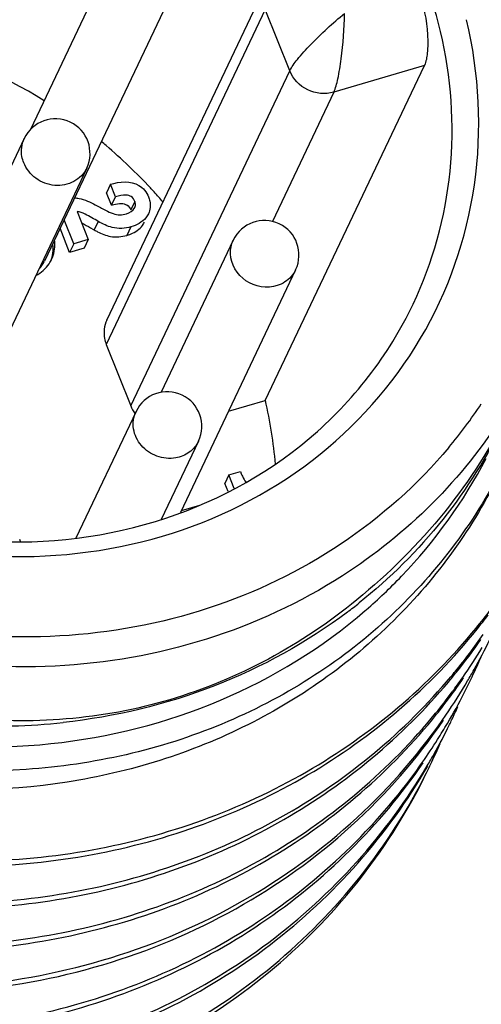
# Model space of a CAD drawing. Header units: millimetres. Extents: x -2409 to 4118, y -415 to 1151.
# Tile 15 of 38: x -2044 to -2040, y -213 to -205. Entities that reach past the tile are written whole.
import ezdxf
from ezdxf.enums import TextEntityAlignment as Align

# ---------------------------------------------------------------- set-up
doc = ezdxf.new("R2010")
doc.units = ezdxf.units.MM
doc.header["$LTSCALE"] = 65.395
doc.layers.get('0').update_dxf_attribs({"linetype": 'CONTINUOUS'})
doc.layers.add('00_COMPONENTS', color=7, linetype='CONTINUOUS')
doc.layers.add('51__DRAFT_DIMS', color=7, linetype='CONTINUOUS')
doc.styles.get("Standard").update_dxf_attribs({"font": 'simfang.ttf'})
doc.dimstyles.new('DIMSTYLE_1', dxfattribs={"dimtxt": 3, "dimasz": 3, "dimexe": 2.5, "dimexo": 0.5, "dimgap": 0.75, "dimtad": 1, "dimdsep": 46, "dimtxsty": 'STANDARD', "dimblk": '_FILLED', "dimblk1": '_FILLED', "dimblk2": '_FILLED', "dimcen": 0.09, "dimclrt": 3, "dimazin": 2, "dimtp": 0.3, "dimtm": 0.3, "dimtfac": 1, "dimtofl": 0, "dimtmove": 0, "dimatfit": 3, "dimldrblk": '_FILLED', "dimfxl": 1, "dimtolj": 1, "dimarcsym": 0})
doc.dimstyles.new('DIMSTYLE_3', dxfattribs={"dimtxt": 3, "dimasz": 3, "dimexe": 2.5, "dimexo": 0.5, "dimgap": 0.75, "dimtad": 1, "dimdsep": 46, "dimtxsty": 'STANDARD', "dimblk": '_FILLED', "dimblk1": '_FILLED', "dimblk2": '_FILLED', "dimcen": 0.09, "dimclrt": 3, "dimazin": 2, "dimtp": 0.5, "dimtm": 0.5, "dimtfac": 1, "dimtofl": 0, "dimtmove": 0, "dimatfit": 3, "dimldrblk": '_FILLED', "dimfxl": 1, "dimtolj": 1, "dimarcsym": 0})

# ---------------------------------------------------------------- blocks, each defined once
blk = doc.blocks.new('_FILLED')
at = {"color": 0, "linetype": 'ByBlock'}
blk.add_solid([(0, 0), (-1, 0.1667), (-1, -0.1667)], dxfattribs=at)
blk = doc.blocks.new('*D7')
at = {"layer": '51__DRAFT_DIMS', "color": 4}
for p, q in [((-2152.2772, -100.7443), (-2257.1061, -316.1165)), ((-1972.3105, -187.9881), (-2077.2779, -403.6449)), ((-2256.0119, -313.8686), (-2166.0979, -357.6328)), ((-2076.1838, -401.397), (-2166.0979, -357.6328))]:
    blk.add_line(p, q, dxfattribs=at)
at = {"layer": '51__DRAFT_DIMS', "color": 4, "xscale": 3, "yscale": 3, "zscale": 3}
for p, rotation in [((-2256.0119, -313.8686), 154.0462685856), ((-2076.1838, -401.397), 334.0462685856)]:
    blk.add_blockref('_FILLED', p, dxfattribs=dict(at, rotation=rotation))
at = {"layer": '51__DRAFT_DIMS', "color": 3}
blk.add_text('200', height=3, rotation=-25.95373, dxfattribs=at).set_placement((-2165.7696, -356.9585), align=Align.CENTER)
blk = doc.blocks.new('*D9')
at = {"layer": '51__DRAFT_DIMS', "color": 4}
for p, q in [((-2053.4997, -126.3004), (-2185.009, -397.5782)), ((-2017.5064, -143.7491), (-2149.0156, -415.0269)), ((-2183.9184, -395.3286), (-2165.9218, -404.0529)), ((-2147.9251, -412.7773), (-2165.9218, -404.0529))]:
    blk.add_line(p, q, dxfattribs=at)
at = {"layer": '51__DRAFT_DIMS', "color": 4, "xscale": 3, "yscale": 3, "zscale": 3}
for p, rotation in [((-2183.9184, -395.3286), 154.1369605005), ((-2147.9251, -412.7773), 334.1369605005)]:
    blk.add_blockref('_FILLED', p, dxfattribs=dict(at, rotation=rotation))
at = {"layer": '51__DRAFT_DIMS', "color": 3}
blk.add_text('40', height=3, rotation=-25.86304, dxfattribs=at).set_placement((-2165.5946, -403.3781), align=Align.CENTER)
blk = doc.blocks.new('*D10')
at = {"layer": '51__DRAFT_DIMS', "color": 4}
for p, q in [((-2122.4256, -85.8099), (-2243.5281, -335.6207)), ((-1979.0001, -155.3393), (-2100.1026, -405.1501)), ((-2243.5281, -335.6207), (-2244.9458, -338.5452)), ((-2243.8553, -336.2956), (-2172.1425, -371.0603)), ((-2100.4298, -405.825), (-2172.1425, -371.0603)), ((-2100.1026, -405.1501), (-2101.5203, -408.0746))]:
    blk.add_line(p, q, dxfattribs=at)
at = {"layer": '51__DRAFT_DIMS', "color": 4, "xscale": 3, "yscale": 3, "zscale": 3}
for p, rotation in [((-2243.8553, -336.2956), 154.1369605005), ((-2100.4298, -405.825), 334.1369605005)]:
    blk.add_blockref('_FILLED', p, dxfattribs=dict(at, rotation=rotation))
at = {"layer": '51__DRAFT_DIMS', "color": 3}
blk.add_text('160', height=3, rotation=-25.86304, dxfattribs=at).set_placement((-2171.8154, -370.3854), align=Align.CENTER)

msp = doc.modelspace()

# ---------------------------------------------------------------- linework, layer by layer
at = {"layer": '00_COMPONENTS', "color": 7}
for p, q in [((-2042.9934, -204.0189), (-2043.7439, -205.599)), ((-2042.4515, -204.2764), (-2043.6223, -206.7414)), ((-2043.0808, -207.2525), (-2041.6995, -204.3445)), ((-2041.7046, -207.9483), (-2040.324, -205.0418)), ((-2043.797, -205.6763), (-2044.4245, -206.9975)), ((-2043.255, -205.9337), (-2044.4258, -208.3987)), ((-2043.0484, -206.0739), (-2043.0833, -206.1475)), ((-2043.0055, -206.1817), (-2043.0484, -206.0739)), ((-2043.0405, -206.2552), (-2043.0833, -206.1475)), ((-2043.0405, -206.2552), (-2043.0055, -206.1817)), ((-2043.3381, -206.3094), (-2043.241, -206.5535)), ((-2043.4029, -206.6647), (-2043.4863, -206.4551)), ((-2043.368, -206.5911), (-2043.4514, -206.3815)), ((-2043.2015, -206.4628), (-2043.1893, -206.4698)), ((-2043.368, -206.5911), (-2043.4029, -206.6647)), ((-2043.276, -206.6271), (-2043.4029, -206.6647)), ((-2043.241, -206.5535), (-2043.368, -206.5911)), ((-2043.241, -206.5535), (-2043.276, -206.6271)), ((-2041.9834, -206.5583), (-2042.6097, -207.8769)), ((-2041.4414, -206.8157), (-2042.4415, -208.9211)), ((-2043.0855, -207.4629), (-2042.8733, -207.9963)), ((-2042.0244, -208.043), (-2041.7046, -207.9483)), ((-2042.827, -208.0445), (-2043.349, -209.1437)), ((-2042.285, -208.3019), (-2042.6078, -208.9816)), ((-2042.0215, -208.5951), (-2042.0564, -208.6687)), ((-2042.0215, -208.5951), (-2041.9212, -208.5654)), ((-2041.9744, -208.7135), (-2042.0215, -208.5951)), ((-2041.9212, -208.5654), (-2041.9133, -208.5852)), ((-2042.028, -208.7402), (-2042.0564, -208.6687)), ((-2042.4335, -208.9043), (-2042.2725, -208.8567)), ((-2040.8372, -209.772), (-2040.8301, -209.7658))]:
    msp.add_line(p, q, dxfattribs=at)
at = {"layer": '00_COMPONENTS', "color": 4}
for p, q in [((-2041.7049, -204.5564), (-2043.0855, -207.4629)), ((-2041.4927, -205.0898), (-2041.7049, -204.5564)), ((-2042.8733, -207.9963), (-2041.4927, -205.0898)), ((-2040.324, -205.0418), (-2041.111, -205.2749)), ((-2041.111, -205.2749), (-2041.6431, -206.3952)), ((-2042.8372, -206.2222), (-2042.8721, -206.2957)), ((-2043.1543, -206.3962), (-2043.1893, -206.4698)), ((-2042.8707, -206.4429), (-2042.9057, -206.5165))]:
    msp.add_line(p, q, dxfattribs=at)
at = {"layer": '00_COMPONENTS', "color": 7}
msp.add_lwpolyline([(-2040.8374, -209.7718), (-2040.8333, -209.7686), (-2040.8302, -209.7657)], dxfattribs=at)
for centre, radius, start, end in [((-2046.019, -209.2268), 4.5581, 58.30906, 74.32089), ((-2043.526, -205.805), 0.3, 334.59297, 154.59297), ((-2045.9691, -209.1494), 4.4658, 49.79885, 50.50075), ((-2045.9522, -209.1297), 4.4398, 46.38847, 49.80157), ((-2045.91, -209.0854), 4.3786, 42.89415, 46.3893), ((-2045.8817, -209.0586), 4.3396, 42.26147, 42.88893), ((-2045.8795, -209.0567), 4.3368, 40.71538, 42.26161), ((-2042.9065, -206.3298), 0.1687, 328.8692, 334.57749), ((-2041.7124, -206.687), 0.3, 334.59297, 154.59297), ((-2043.8488, -206.5997), 0.3176, 3.47765, 7.50117), ((-2043.8513, -206.6322), 0.2536, 315.43281, 334.50111), ((-2043.823, -206.601), 0.2914, 326.36951, 334.60409), ((-2042.556, -208.1732), 0.3, 334.59297, 154.59297), ((-2045.368, -208.8142), 3.7644, 4.77645, 13.29833), ((-2044.0489, -209.2393), 0.2285, 16.96231, 21.75631), ((-2043.7926, -206.0605), 4.6599, 306.95095, 308.53725), ((-2043.8889, -206.6432), 5.1844, 320.72577, 322.99181), ((-2043.9091, -206.6904), 5.1824, 321.27089, 322.99206), ((-2044.0527, -207.0218), 5.1693, 320.66926, 325.09147), ((-2044.0739, -207.0682), 5.1686, 321.22132, 325.12005), ((-2044.3768, -207.7738), 5.1391, 330.75836, 334.03483), ((-2044.2124, -207.4003), 5.1508, 325.04046, 328.48247), ((-2044.5537, -208.1418), 5.1409, 334.60925, 336.69654), ((-2044.0529, -207.0216), 5.1695, 319.97257, 320.66889), ((-2044.3765, -207.7739), 5.1388, 329.50729, 330.75817), ((-2044.3744, -207.7751), 5.1363, 325.58799, 329.50721), ((-2044.0748, -207.0675), 5.1697, 319.97258, 321.22114), ((-2044.2322, -207.4476), 5.1484, 323.32067, 325.60035), ((-2044.2099, -207.402), 5.1478, 323.32059, 325.04007), ((-2044.5518, -208.1427), 5.1388, 332.86355, 334.60917), ((-2044.2276, -207.3886), 5.1699, 320.69909, 323.31835), ((-2044.2454, -207.4376), 5.165, 321.24582, 323.31911), ((-2044.5468, -208.1453), 5.1332, 329.48712, 332.86364), ((-2044.7182, -208.5146), 5.1297, 334.58824, 335.96259), ((-2044.3729, -207.776), 5.1346, 325.04295, 325.58681), ((-2044.714, -208.5166), 5.125, 334.01984, 334.5881), ((-2044.0495, -205.3047), 5.4705, 266.88789, 276.20473), ((-2044.7053, -208.5208), 5.1154, 330.82174, 334.02051), ((-2044.5375, -208.1507), 5.1224, 327.66109, 329.48636), ((-2044.5505, -208.1423), 5.1379, 325.02015, 327.65896), ((-2044.8772, -208.8908), 5.112, 334.59752, 336.54603), ((-2044.7033, -208.5218), 5.1131, 329.47867, 330.82003), ((-2044.5799, -208.1217), 5.1738, 322.46557, 325.02008), ((-2044.864, -208.897), 5.0974, 333.39361, 334.59711)]:
    msp.add_arc(centre, radius, start, end, dxfattribs=at)
at = {"layer": '00_COMPONENTS', "color": 4}
msp.add_arc((-2043.4016, -205.6018), 4.2905, 320.04612, 326.35255, dxfattribs=at)
at = {"layer": '00_COMPONENTS', "color": 7}
for points, knots in [([(-2047.9184, -203.5513), (-2048.1293, -203.9951), (-2048.3609, -205.0026), (-2048.0533, -206.5357), (-2047.1632, -207.8751), (-2045.83, -208.8271), (-2044.2498, -209.2589), (-2042.6492, -209.1026), (-2041.2666, -208.3723), (-2040.632, -207.5562), (-2040.4212, -207.1123)], [0, 0, 0, 0, 0.119162, 0.241821, 0.369281, 0.499999, 0.630717, 0.758178, 0.880838, 1, 1, 1, 1]), ([(-2040.3745, -204.4017), (-2040.3302, -204.5213), (-2040.2933, -204.7023), (-2040.294, -204.9185), (-2040.3085, -205.009), (-2040.324, -205.0418)], [0, 0, 0, 0, 0.587668, 0.832904, 1, 1, 1, 1]), ([(-2050.4438, -204.7106), (-2050.6173, -205.3165), (-2050.7294, -206.6273), (-2050.1693, -208.5371), (-2048.9688, -210.1926), (-2047.2724, -211.4026), (-2045.2757, -212.0322), (-2043.2029, -212.0038), (-2041.2941, -211.3112), (-2040.2708, -210.4373), (-2039.8662, -209.9327)], [0, 0, 0, 0, 0.118452, 0.240448, 0.366596, 0.495733, 0.62556, 0.753646, 0.878439, 1, 1, 1, 1]), ([(-2050.4354, -204.7129), (-2050.6017, -205.3169), (-2050.7016, -206.6203), (-2050.134, -208.5148), (-2048.9356, -210.1556), (-2047.249, -211.3558), (-2045.2659, -211.9829), (-2043.2065, -211.9608), (-2041.3063, -211.2828), (-2040.2825, -210.4228), (-2039.8755, -209.9251)], [0, 0, 0, 0, 0.118476, 0.240503, 0.36665, 0.495753, 0.62554, 0.75361, 0.878419, 1, 1, 1, 1]), ([(-2050.7364, -205.5923), (-2050.8404, -206.1908), (-2050.8253, -207.4556), (-2050.1505, -209.2466), (-2048.9087, -210.7686), (-2047.2368, -211.8607), (-2045.3107, -212.4104), (-2043.3298, -212.353), (-2041.5055, -211.6884), (-2040.5149, -210.8672), (-2040.1161, -210.3924)], [0, 0, 0, 0, 0.118905, 0.241505, 0.367989, 0.497044, 0.626491, 0.754134, 0.878623, 1, 1, 1, 1]), ([(-2050.7145, -205.5464), (-2050.8185, -206.1448), (-2050.8034, -207.4096), (-2050.1286, -209.2006), (-2048.8868, -210.7226), (-2047.2149, -211.8147), (-2045.2889, -212.3643), (-2043.308, -212.3069), (-2041.4837, -211.6423), (-2040.4932, -210.8212), (-2040.0944, -210.3464)], [0, 0, 0, 0, 0.118905, 0.241505, 0.367989, 0.497044, 0.626491, 0.754134, 0.878623, 1, 1, 1, 1]), ([(-2050.8845, -205.8194), (-2051.0077, -206.424), (-2051.0249, -207.7102), (-2050.3702, -209.543), (-2049.1238, -211.1048), (-2047.4281, -212.2252), (-2045.4674, -212.7841), (-2043.4519, -212.7145), (-2041.6037, -212.0168), (-2040.6121, -211.1623), (-2040.2176, -210.6708)], [0, 0, 0, 0, 0.11881, 0.241307, 0.36778, 0.496922, 0.626481, 0.75419, 0.878658, 1, 1, 1, 1]), ([(-2050.8721, -205.8213), (-2050.9886, -206.4235), (-2050.9949, -207.7016), (-2050.3342, -209.5191), (-2049.091, -211.0668), (-2047.4055, -212.178), (-2045.4584, -212.735), (-2043.4558, -212.672), (-2041.6158, -211.9889), (-2040.6237, -211.1479), (-2040.2269, -210.6632)], [0, 0, 0, 0, 0.118841, 0.241367, 0.367835, 0.49694, 0.62646, 0.754155, 0.878639, 1, 1, 1, 1]), ([(-2043.0484, -206.0739), (-2042.9696, -206.0505), (-2042.8225, -206.0354), (-2042.7342, -206.1415), (-2042.7183, -206.1816)], [0, 0, 0, 0, 0.655354, 1, 1, 1, 1]), ([(-2051.2086, -206.1664), (-2051.3595, -206.4844), (-2051.5937, -207.1582), (-2051.7662, -208.5864), (-2051.3954, -210.4337), (-2050.1163, -212.3415), (-2048.2032, -213.6994), (-2045.9295, -214.3151), (-2043.6156, -214.0947), (-2041.9175, -213.2079), (-2040.884, -212.1628), (-2040.4896, -211.5483), (-2040.3282, -211.226)], [0, 0, 0, 0, 0.059175, 0.118825, 0.240332, 0.366537, 0.49622, 0.626484, 0.754353, 0.878333, 0.939388, 1, 1, 1, 1]), ([(-2051.1977, -206.2002), (-2051.4241, -206.8322), (-2051.6157, -208.2269), (-2051.0628, -210.2834), (-2049.774, -212.0534), (-2047.9283, -213.3074), (-2045.7654, -213.885), (-2043.5615, -213.7046), (-2041.6085, -212.7737), (-2040.6473, -211.7099), (-2040.2987, -211.1185)], [0, 0, 0, 0, 0.11846, 0.240536, 0.367071, 0.496726, 0.626829, 0.754686, 0.878872, 1, 1, 1, 1]), ([(-2051.1433, -206.1845), (-2051.3208, -206.8057), (-2051.4288, -208.1523), (-2050.8264, -210.1053), (-2049.5569, -211.7784), (-2047.7819, -212.9714), (-2045.7138, -213.543), (-2043.5967, -213.4182), (-2041.6883, -212.6014), (-2040.7072, -211.6371), (-2040.3339, -211.0925)], [0, 0, 0, 0, 0.118593, 0.240856, 0.367362, 0.49678, 0.626642, 0.754453, 0.878783, 1, 1, 1, 1]), ([(-2051.1349, -206.1869), (-2051.3026, -206.7971), (-2051.4005, -208.1148), (-2050.8157, -210.0265), (-2049.5893, -211.674), (-2047.8713, -212.8677), (-2045.8593, -213.4719), (-2043.7816, -213.4114), (-2041.8801, -212.6844), (-2040.8721, -211.7878), (-2040.4772, -211.2737)], [0, 0, 0, 0, 0.118532, 0.240666, 0.366959, 0.496177, 0.62598, 0.753944, 0.878567, 1, 1, 1, 1]), ([(-2043.3604, -206.1899), (-2043.3473, -206.1914), (-2043.2843, -206.2021), (-2043.2247, -206.228), (-2043.1802, -206.252)], [0, 0, 0, 0, 0.20682, 1, 1, 1, 1]), ([(-2042.8372, -206.2222), (-2042.8436, -206.206), (-2042.8641, -206.177), (-2042.9292, -206.1603), (-2042.9754, -206.1732), (-2043.0055, -206.1817)], [0, 0, 0, 0, 0.27134, 0.511046, 1, 1, 1, 1]), ([(-2042.7183, -206.1816), (-2042.7134, -206.1939), (-2042.6986, -206.2415), (-2042.7036, -206.2957), (-2042.7192, -206.3286)], [0, 0, 0, 0, 0.266735, 1, 1, 1, 1]), ([(-2051.2196, -206.2461), (-2051.4467, -206.8801), (-2051.6381, -208.2796), (-2051.0796, -210.3419), (-2049.7816, -212.1143), (-2047.9253, -213.3656), (-2045.7531, -213.9349), (-2043.544, -213.7409), (-2041.5927, -212.7928), (-2040.6386, -211.7172), (-2040.2949, -211.1209)], [0, 0, 0, 0, 0.118477, 0.240587, 0.367169, 0.496858, 0.626963, 0.754779, 0.878905, 1, 1, 1, 1]), ([(-2043.1802, -206.252), (-2043.151, -206.2678), (-2043.1004, -206.2953), (-2043.0305, -206.3285), (-2042.9676, -206.3425), (-2042.9284, -206.336), (-2042.9097, -206.3305)], [0, 0, 0, 0, 0.343487, 0.597109, 0.798633, 1, 1, 1, 1]), ([(-2043.0405, -206.2552), (-2043.0338, -206.2534), (-2043.0054, -206.2456), (-2042.9759, -206.2398), (-2042.9533, -206.2405)], [0, 0, 0, 0, 0.23456, 1, 1, 1, 1]), ([(-2042.9533, -206.2405), (-2042.9371, -206.241), (-2042.9012, -206.2484), (-2042.8789, -206.2788), (-2042.8721, -206.2957)], [0, 0, 0, 0, 0.471661, 1, 1, 1, 1]), ([(-2042.838, -206.2764), (-2042.8324, -206.2644), (-2042.8299, -206.2445), (-2042.8353, -206.2269), (-2042.8372, -206.2222)], [0, 0, 0, 0, 0.720715, 1, 1, 1, 1]), ([(-2051.2635, -206.2907), (-2051.4008, -206.6108), (-2051.6078, -207.2862), (-2051.7303, -208.7063), (-2051.3102, -210.5244), (-2050.0012, -212.3844), (-2048.085, -213.6945), (-2045.8292, -214.2724), (-2043.5451, -214.0308), (-2041.8734, -213.1435), (-2040.8553, -212.1067), (-2040.4661, -211.4987), (-2040.3064, -211.1799)], [0, 0, 0, 0, 0.059181, 0.118902, 0.240658, 0.367054, 0.496761, 0.626902, 0.754594, 0.878433, 0.939433, 1, 1, 1, 1]), ([(-2043.1543, -206.3962), (-2043.192, -206.3748), (-2043.2497, -206.3407), (-2043.3135, -206.3111), (-2043.3381, -206.3094)], [0, 0, 0, 0, 0.6368, 1, 1, 1, 1]), ([(-2042.7192, -206.3286), (-2042.7253, -206.3414), (-2042.7604, -206.3962), (-2042.8225, -206.4286), (-2042.8707, -206.4429)], [0, 0, 0, 0, 0.218836, 1, 1, 1, 1]), ([(-2038.7977, -213.7366), (-2038.9229, -213.94), (-2039.1944, -214.3352), (-2039.6597, -214.8851), (-2040.1799, -215.3886), (-2040.9426, -215.994), (-2042.0131, -216.614), (-2043.1895, -217.0255), (-2044.174, -217.226), (-2045.1878, -217.3395), (-2046.4797, -217.3124), (-2048.0102, -217.0136), (-2049.4765, -216.4591), (-2050.8294, -215.6674), (-2052.0236, -214.665), (-2052.8565, -213.6775), (-2053.4051, -212.8179), (-2053.8677, -211.9264), (-2054.2865, -210.7531), (-2054.4765, -209.5312), (-2054.4845, -208.5578), (-2054.4193, -207.837), (-2054.2836, -207.1296), (-2054.1466, -206.6702), (-2054.0669, -206.4451)], [0, 0, 0, 0, 0.02981, 0.059721, 0.089777, 0.120016, 0.181092, 0.243176, 0.274638, 0.306347, 0.370357, 0.435036, 0.500069, 0.565097, 0.629764, 0.693754, 0.725451, 0.7569, 0.818959, 0.880012, 0.910241, 0.940289, 0.970194, 1, 1, 1, 1]), ([(-2038.8941, -213.6752), (-2039.1463, -214.07), (-2039.7343, -214.8147), (-2041.1916, -216.056), (-2043.4715, -217.0623), (-2046.497, -217.2293), (-2049.4542, -216.373), (-2051.9722, -214.6028), (-2053.7337, -212.1392), (-2054.373, -209.732), (-2054.3143, -207.8197), (-2054.1002, -206.8957), (-2053.9494, -206.4523)], [0, 0, 0, 0, 0.059882, 0.120324, 0.243418, 0.370485, 0.50013, 0.629741, 0.756725, 0.879728, 0.940136, 1, 1, 1, 1]), ([(-2043.2985, -206.409), (-2043.2917, -206.4125), (-2043.259, -206.4298), (-2043.227, -206.4483), (-2043.2015, -206.4628)], [0, 0, 0, 0, 0.207471, 1, 1, 1, 1]), ([(-2042.8707, -206.4429), (-2042.9226, -206.4583), (-2043.0268, -206.4631), (-2043.116, -206.4179), (-2043.1543, -206.3962)], [0, 0, 0, 0, 0.551386, 1, 1, 1, 1]), ([(-2042.9057, -206.5165), (-2042.8892, -206.5116), (-2042.834, -206.4915), (-2042.7837, -206.4527), (-2042.7621, -206.417)], [0, 0, 0, 0, 0.291697, 1, 1, 1, 1]), ([(-2043.1607, -206.4854), (-2043.1257, -206.5038), (-2043.0431, -206.5376), (-2042.9517, -206.5301), (-2042.9057, -206.5165)], [0, 0, 0, 0, 0.451467, 1, 1, 1, 1]), ([(-2043.0808, -207.2525), (-2043.1035, -207.3003), (-2043.1122, -207.3773), (-2043.0922, -207.4459), (-2043.0855, -207.4629)], [0, 0, 0, 0, 0.743304, 1, 1, 1, 1]), ([(-2039.5862, -208.0343), (-2039.7386, -208.3473), (-2040.1255, -208.9489), (-2040.6325, -209.4512), (-2040.9112, -209.6793)], [0, 0, 0, 0, 0.491573, 1, 1, 1, 1]), ([(-2039.6271, -208.1208), (-2039.7723, -208.4265), (-2040.1361, -209.0087), (-2040.6224, -209.4929), (-2040.8894, -209.7055)], [0, 0, 0, 0, 0.497908, 1, 1, 1, 1]), ([(-2040.8301, -209.7658), (-2040.7233, -209.6733), (-2040.3161, -209.287), (-2039.9821, -208.8237), (-2039.7878, -208.4518)], [0, 0, 0, 0, 0.25195, 1, 1, 1, 1]), ([(-2039.6464, -208.5279), (-2039.8959, -209.0215), (-2040.4169, -209.7038), (-2041.3112, -210.3843), (-2042.3354, -210.9153), (-2043.7894, -211.2454), (-2044.9837, -211.1312), (-2045.5621, -210.9859)], [0, 0, 0, 0, 0.240723, 0.36319, 0.487352, 0.740431, 1, 1, 1, 1]), ([(-2039.6453, -208.5286), (-2039.8712, -209.0044), (-2040.4967, -209.8923), (-2041.829, -210.846), (-2043.4232, -211.3455), (-2044.5518, -211.3475), (-2045.1073, -211.2686)], [0, 0, 0, 0, 0.242562, 0.48904, 0.741634, 1, 1, 1, 1]), ([(-2041.9133, -208.5852), (-2041.9103, -208.5926), (-2041.8991, -208.6187), (-2041.8847, -208.6435), (-2041.8722, -208.6596)], [0, 0, 0, 0, 0.280085, 1, 1, 1, 1]), ([(-2040.9112, -209.6793), (-2041.3854, -210.0676), (-2042.4886, -210.6682), (-2043.7426, -210.7678), (-2044.3439, -210.6962)], [0, 0, 0, 0, 0.503009, 1, 1, 1, 1]), ([(-2046.6188, -210.38), (-2046.1459, -210.6093), (-2045.1391, -210.9385), (-2043.5706, -211.0011), (-2042.0783, -210.6265), (-2041.2105, -210.0938), (-2040.8372, -209.772)], [0, 0, 0, 0, 0.257253, 0.510981, 0.758743, 1, 1, 1, 1]), ([(-2040.9914, -209.7845), (-2041.3428, -210.0489), (-2042.1337, -210.4848), (-2043.0106, -210.6941), (-2043.4583, -210.7431)], [0, 0, 0, 0, 0.494037, 1, 1, 1, 1]), ([(-2049.1784, -211.4394), (-2048.533, -212.0162), (-2046.9944, -212.9135), (-2044.7978, -213.1991), (-2043.1095, -212.89), (-2041.9434, -212.4022), (-2040.9311, -211.6792), (-2040.3878, -211.0584), (-2040.1587, -210.7239)], [0, 0, 0, 0, 0.25557, 0.510187, 0.635702, 0.759037, 0.880289, 1, 1, 1, 1]), ([(-2049.1473, -211.4017), (-2048.5046, -211.9736), (-2046.9754, -212.8641), (-2044.7933, -213.1519), (-2043.1141, -212.8511), (-2041.9523, -212.3724), (-2040.941, -211.6607), (-2040.3956, -211.0483), (-2040.1647, -210.718)], [0, 0, 0, 0, 0.25553, 0.51012, 0.635642, 0.758998, 0.880277, 1, 1, 1, 1]), ([(-2037.9237, -213.1576), (-2038.092, -213.5034), (-2038.4834, -214.1716), (-2039.2184, -215.0744), (-2040.0875, -215.8617), (-2041.0733, -216.5179), (-2042.156, -217.0302), (-2043.3142, -217.3888), (-2044.5251, -217.5869), (-2045.765, -217.6207), (-2047.0096, -217.4899), (-2048.2345, -217.197), (-2049.4159, -216.7479), (-2050.5307, -216.1514), (-2051.5571, -215.419), (-2052.4752, -214.5651), (-2053.2666, -213.6064), (-2053.7024, -212.9052), (-2053.8938, -212.5436)], [0, 0, 0, 0, 0.059079, 0.1184, 0.178166, 0.238544, 0.299647, 0.361531, 0.424188, 0.48755, 0.551498, 0.615871, 0.680478, 0.745112, 0.809563, 0.873635, 0.937157, 1, 1, 1, 1])]:
    msp.add_open_spline(points, degree=3, knots=knots, dxfattribs=at)
at = {"layer": '00_COMPONENTS', "color": 4}
for points, knots in [([(-2040.1842, -204.7474), (-2040.2061, -204.6549), (-2040.308, -204.2851), (-2040.4649, -203.9306), (-2040.6086, -203.6805)], [0, 0, 0, 0, 0.247864, 1, 1, 1, 1]), ([(-2047.8677, -206.9891), (-2047.616, -207.4272), (-2046.9483, -208.2268), (-2045.6187, -209.0351), (-2044.1046, -209.3805), (-2042.5873, -209.2153), (-2041.2528, -208.551), (-2040.277, -207.4598), (-2039.796, -206.0849), (-2039.8472, -205.1113), (-2039.9572, -204.6457)], [0, 0, 0, 0, 0.12836, 0.258802, 0.388771, 0.515879, 0.639043, 0.759091, 0.878462, 1, 1, 1, 1]), ([(-2041.4927, -205.0898), (-2041.4758, -205.0541), (-2041.416, -204.9755), (-2041.2623, -204.8045), (-2041.1199, -204.6756), (-2041.0166, -204.5919)], [0, 0, 0, 0, 0.171358, 0.423351, 1, 1, 1, 1]), ([(-2041.111, -205.2749), (-2041.0937, -205.2386), (-2041.0697, -205.1417), (-2041.0317, -204.9147), (-2041.0185, -204.7238), (-2041.0166, -204.5919)], [0, 0, 0, 0, 0.17413, 0.428226, 1, 1, 1, 1]), ([(-2040.4212, -207.1123), (-2040.2504, -206.7526), (-2040.0309, -205.9604), (-2040.091, -205.1421), (-2040.1842, -204.7474)], [0, 0, 0, 0, 0.495503, 1, 1, 1, 1]), ([(-2041.111, -205.2749), (-2041.1835, -205.2964), (-2041.3496, -205.2809), (-2041.4648, -205.16), (-2041.4927, -205.0898)], [0, 0, 0, 0, 0.500262, 1, 1, 1, 1]), ([(-2043.8017, -205.8866), (-2043.8084, -205.8696), (-2043.8284, -205.8011), (-2043.8197, -205.7241), (-2043.797, -205.6763)], [0, 0, 0, 0, 0.25665, 1, 1, 1, 1]), ([(-2043.255, -205.9337), (-2043.278, -205.9821), (-2043.3611, -206.0672), (-2043.5358, -206.0984), (-2043.704, -206.0355), (-2043.7805, -205.9398), (-2043.8017, -205.8866)], [0, 0, 0, 0, 0.238084, 0.487948, 0.74629, 1, 1, 1, 1]), ([(-2040.1127, -208.357), (-2040.3811, -208.6775), (-2041.0219, -209.2487), (-2042.1916, -209.81), (-2043.495, -210.0492), (-2044.8398, -209.9516), (-2046.1337, -209.5262), (-2047.288, -208.8023), (-2048.2227, -207.8303), (-2048.6616, -207.0494), (-2048.8233, -206.6428)], [0, 0, 0, 0, 0.118925, 0.240377, 0.364767, 0.491689, 0.620073, 0.74849, 0.875485, 1, 1, 1, 1]), ([(-2041.6015, -206.9523), (-2041.6889, -206.98), (-2041.896, -206.9488), (-2042.0042, -206.7668), (-2042.0076, -206.6774)], [0, 0, 0, 0, 0.505804, 1, 1, 1, 1]), ([(-2042.4824, -208.4476), (-2042.536, -208.457), (-2042.6507, -208.4458), (-2042.79, -208.35), (-2042.8634, -208.2005), (-2042.8487, -208.0903), (-2042.827, -208.0445)], [0, 0, 0, 0, 0.255581, 0.513418, 0.762143, 1, 1, 1, 1]), ([(-2039.641, -208.0746), (-2039.8168, -208.3523), (-2040.2343, -208.8729), (-2040.7547, -209.2901), (-2041.0346, -209.4696)], [0, 0, 0, 0, 0.497112, 1, 1, 1, 1]), ([(-2042.285, -208.3019), (-2042.3028, -208.3393), (-2042.3592, -208.407), (-2042.4403, -208.4402), (-2042.4824, -208.4476)], [0, 0, 0, 0, 0.492015, 1, 1, 1, 1]), ([(-2041.0346, -209.4696), (-2041.4002, -209.7042), (-2042.2092, -210.0783), (-2043.5353, -210.3095), (-2044.9011, -210.2072), (-2045.7777, -209.9213), (-2046.1939, -209.7288)], [0, 0, 0, 0, 0.242537, 0.490803, 0.743974, 1, 1, 1, 1])]:
    msp.add_open_spline(points, degree=3, knots=knots, dxfattribs=at)
at = {"layer": '00_COMPONENTS', "color": 7}
for points in [[(-2042.9097, -206.3305), (-2042.881, -206.322), (-2042.8509, -206.3034), (-2042.838, -206.2764)], [(-2043.1893, -206.4698), (-2043.1798, -206.4751), (-2043.1703, -206.4804), (-2043.1607, -206.4854)], [(-2043.5514, -206.5951), (-2043.5449, -206.6448), (-2043.5508, -206.6978), (-2043.5692, -206.7444)], [(-2043.5597, -206.726), (-2043.5385, -206.6814), (-2043.5288, -206.6298), (-2043.5318, -206.5804)], [(-2043.6966, -206.865), (-2043.6505, -206.8416), (-2043.6089, -206.8055), (-2043.5803, -206.7624)], [(-2042.8733, -207.9963), (-2042.864, -208.0198), (-2042.8513, -208.0421), (-2042.8364, -208.0624)]]:
    msp.add_open_spline(points, degree=3, dxfattribs=at)
at = {"layer": '00_COMPONENTS', "color": 4}
for points in [[(-2042.0076, -206.6774), (-2042.0092, -206.6369), (-2042.0006, -206.595), (-2041.9833, -206.5584)], [(-2041.4795, -206.8736), (-2041.5114, -206.91), (-2041.5554, -206.9377), (-2041.6015, -206.9523)], [(-2041.4415, -206.8157), (-2041.4514, -206.8365), (-2041.4643, -206.8562), (-2041.4795, -206.8736)]]:
    msp.add_open_spline(points, degree=3, dxfattribs=at)

# ---------------------------------------------------------------- dimensions: what is measured, and where the dimension line sits
at = {"layer": '51__DRAFT_DIMS', "color": 4}
dim = msp.add_linear_dim(base=(-2100.4298, -405.825), p1=(-2122.2075, -85.36), p2=(-1978.782, -154.8894), angle=334.13696, text='160', dimstyle='DIMSTYLE_3', dxfattribs=at)
dim.commit()
dim.dimension.update_dxf_attribs({"geometry": '*D10', "text_midpoint": (-2172.0423, -371.1088), "dimtype": 160})
for base, p1, p2, angle, dimstyle, picture, middle in [((-2076.1838, -401.397), (-2152.0584, -100.2948), (-1972.0917, -187.5385), 334.04627, 'DIMSTYLE_3', '*D7', (-2166.1242, -357.62)), ((-2147.9251, -412.7773), (-2053.2816, -125.8504), (-2017.2883, -143.2992), 334.13696, 'DIMSTYLE_1', '*D9', (-2165.9771, -404.0261))]:
    dim = msp.add_linear_dim(base=base, p1=p1, p2=p2, angle=angle, dimstyle=dimstyle, dxfattribs=at)
    dim.commit()
    dim.dimension.update_dxf_attribs({"geometry": picture, "text_midpoint": middle, "dimtype": 160})

doc.saveas('drawing.dxf')
